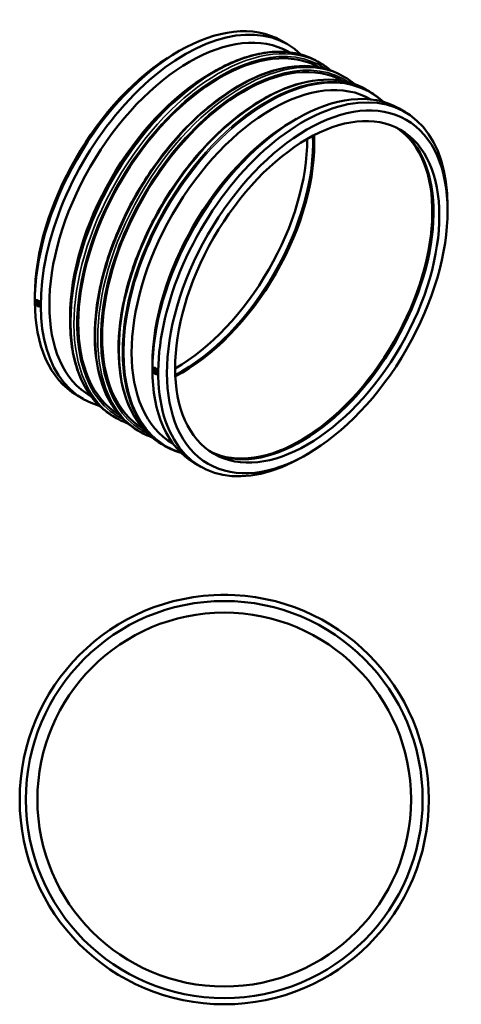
# Model space of a CAD drawing. Header units: millimetres. Extents: x -819 to 1923, y -2121 to 2423.
# Tile 6 of 6: x 977 to 1923, y 316 to 2423. Entities that reach past the tile are written whole.
import ezdxf

# ---------------------------------------------------------------- set-up
doc = ezdxf.new("R2010")
doc.units = ezdxf.units.MM
doc.layers.add('Visible (ANSI)', color=7, linetype='Continuous', lineweight=50)
doc.layers.add('Visible Narrow (ANSI)', color=7, linetype='Continuous', lineweight=35)

msp = doc.modelspace()

# ---------------------------------------------------------------- linework, layer by layer
at = {"layer": 'Visible (ANSI)'}
for p, q in [((1537.733, 2377.833), (1550.263, 2370.617)), ((1308.704, 2350.291), (1317.959, 2355.662)), ((1552.997, 2353.88), (1554.163, 2353.208)), ((1614.577, 2333.581), (1621.511, 2329.588)), ((1384.265, 2306.778), (1392.617, 2311.625)), ((1667.303, 2303.218), (1672.423, 2300.27)), ((1718.215, 2273.9), (1725.149, 2269.907)), ((1729.166, 2252.431), (1729.563, 2252.202)), ((1789.463, 2232.871), (1801.993, 2225.655)), ((1560.434, 2205.329), (1569.689, 2210.701)), ((1893.13, 2013.743), (1893.13, 2024.444)), ((1009.444, 1830.618), (1009.444, 1819.917)), ((1011.966, 1822.809), (1011.989, 1822.822)), ((1017.007, 1819.365), (1016.832, 1819.264)), ((1019.003, 1815.898), (1018.829, 1815.798)), ((1019.452, 1809.81), (1019.475, 1809.823)), ((1085.006, 1787.106), (1085.006, 1777.449)), ((1261.174, 1685.657), (1261.174, 1674.956)), ((1263.719, 1677.86), (1263.696, 1677.847)), ((1268.562, 1674.303), (1268.737, 1674.403)), ((1270.559, 1670.836), (1270.733, 1670.937)), ((1271.205, 1664.862), (1271.182, 1664.849)), ((1100.581, 1618.706), (1113.111, 1611.49)), ((1128.959, 1617.526), (1130.125, 1616.855)), ((1177.425, 1574.454), (1184.359, 1570.461)), ((1230.151, 1544.091), (1235.271, 1541.143)), ((1281.063, 1514.773), (1287.996, 1510.78)), ((1305.128, 1516.078), (1305.525, 1515.849)), ((1593.87, 1494.07), (1584.615, 1488.699)), ((1352.311, 1473.744), (1364.841, 1466.528)), ((1407.464, 1192.426), (1414.964, 1192.426)), ((1407.464, 1192.426), (1407.464, 1192.362)), ((1414.964, 1192.426), (1422.464, 1192.426)), ((1422.464, 1192.426), (1422.464, 1192.362))]:
    msp.add_line(p, q, dxfattribs=at)
for radius in [438, 424.86, 400]:
    msp.add_circle((1414.964, 754.426), radius, dxfattribs=at)
for centre, major_axis, start_param, end_param in [((1319.157, 1998.269), (218.576, 379.564), 0, 3.14159265), ((1331.687, 1991.054), (218.576, 379.564), 6.13682553, 9.57113773), ((1340.978, 1985.703), (212.019, 368.177), 0, 3.14159265), ((1406.032, 1948.241), (214.205, 371.972), 0.00659257, 3.13500008), ((1309.866, 2003.62), (-212.019, -368.177), 3.92892453, 5.49585344), ((1456.944, 1918.923), (214.205, 371.972), 0.00659257, 3.13500008), ((1385.427, 1960.107), (-212.019, -368.177), 3.92892453, 5.49585344), ((1517.147, 1884.254), (212.019, 368.177), 0, 3.14159265), ((1570.887, 1853.307), (218.576, 379.564), 0, 3.14159265), ((1583.417, 1846.092), (218.576, 379.564), 5.49585344, 10.21210983), ((1561.596, 1858.658), (-212.019, -368.177), 3.92892453, 5.49585344), ((1577.749, 1849.356), (-199.613, -346.633), 0.0373346, 3.10425805), ((1322.332, 1996.441), (199.613, 346.633), 3.88206745, 5.54271051), ((1324.825, 1995.005), (199.613, 346.633), 3.87367173, 5.55110623), ((1580.242, 1847.92), (-199.613, -346.633), 0.03110996, 3.11048269), ((1577.749, 1849.356), (-199.987, -347.283), 0.15730706, 2.9842856), ((1309.866, 2003.62), (199.613, 346.633), 3.92506456, 5.4997134), ((1015.709, 1816.31), (-3.743, 6.499), 3.92892453, 7.07051718), ((1015.709, 1816.31), (3.743, -6.499), 3.92892453, 7.07051718), ((1017.83, 1817.531), (0.998, -1.733), 2.95937364, 6.46540432), ((1267.439, 1671.348), (-3.743, 6.499), 3.92892453, 7.07051718), ((1267.439, 1671.348), (3.743, -6.499), 3.92892453, 7.07051718), ((1269.56, 1672.57), (0.998, -1.733), 2.95937364, 6.46540432)]:
    msp.add_ellipse(centre, major_axis=major_axis, ratio=0.57809312, start_param=start_param, end_param=end_param, dxfattribs=at)
for centre, major_axis in [((1592.708, 1840.741), (-212.019, -368.177)), ((1592.708, 1840.741), (-199.613, -346.633)), ((1015.709, 1816.31), (2.495, -4.333)), ((1267.439, 1671.348), (2.495, -4.333))]:
    msp.add_ellipse(centre, major_axis=major_axis, ratio=0.57809312, dxfattribs=at)
for points, knots in [([(1614.577, 2333.581), (1602.831, 2340.345), (1590.161, 2345.505), (1563.343, 2352.479), (1549.196, 2354.295), (1519.809, 2354.569), (1504.569, 2353.027), (1473.375, 2346.659), (1457.419, 2341.832), (1425.173, 2329.035), (1408.883, 2321.065), (1392.617, 2311.625)], [3.928924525, 3.928924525, 3.928924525, 3.928924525, 4.0863909, 4.0863909, 4.243857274, 4.243857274, 4.401323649, 4.401323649, 4.558790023, 4.558790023, 4.716256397, 4.716256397, 4.716256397, 4.716256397]), ([(1667.303, 2303.218), (1643.896, 2316.698), (1616.814, 2323.744), (1557.883, 2324.392), (1525.979, 2317.831), (1460.479, 2291.679), (1426.87, 2271.954), (1361.54, 2221.378), (1329.831, 2190.526), (1271.525, 2120.864), (1244.934, 2082.072), (1199.522, 2000.453), (1180.706, 1957.642), (1152.742, 1872.275), (1143.603, 1829.735), (1135.97, 1749.17), (1137.486, 1711.161), (1151.148, 1643.563), (1163.282, 1613.961), (1193.926, 1570.795), (1210.77, 1555.252), (1230.151, 1544.091)], [3.92892453, 3.92892453, 3.92892453, 3.92892453, 4.24270497, 4.24270497, 4.56082104, 4.56082104, 4.88224489, 4.88224489, 5.20387514, 5.20387514, 5.52522105, 5.52522105, 5.84646233, 5.84646233, 6.16784615, 6.16784615, 6.4895136, 6.4895136, 6.81071321, 6.81071321, 7.07051718, 7.07051718, 7.07051718, 7.07051718]), ([(1718.215, 2273.9), (1694.808, 2287.379), (1667.726, 2294.426), (1608.795, 2295.074), (1576.891, 2288.513), (1511.391, 2262.361), (1477.782, 2242.636), (1412.452, 2192.06), (1380.743, 2161.208), (1322.437, 2091.546), (1295.846, 2052.754), (1250.433, 1971.135), (1231.618, 1928.324), (1203.654, 1842.957), (1194.514, 1800.417), (1186.882, 1719.852), (1188.398, 1681.843), (1202.059, 1614.245), (1214.194, 1584.643), (1244.837, 1541.477), (1261.682, 1525.934), (1281.063, 1514.773)], [3.92892453, 3.92892453, 3.92892453, 3.92892453, 4.24270497, 4.24270497, 4.56082104, 4.56082104, 4.88224489, 4.88224489, 5.20387514, 5.20387514, 5.52522105, 5.52522105, 5.84646233, 5.84646233, 6.16784615, 6.16784615, 6.4895136, 6.4895136, 6.81071321, 6.81071321, 7.07051718, 7.07051718, 7.07051718, 7.07051718]), ([(1011.989, 1822.822), (1012.465, 1823.096), (1013.064, 1823.226), (1014.376, 1823.105), (1015.089, 1822.851), (1015.755, 1822.467), (1016.42, 1822.084), (1017.128, 1821.52), (1018.426, 1820.137), (1019.017, 1819.318), (1019.947, 1817.68), (1020.349, 1816.752), (1020.882, 1814.925), (1021.012, 1814.026), (1021.012, 1813.256)], [3.95674305, 3.95674305, 3.95674305, 3.95674305, 4.23781415, 4.23781415, 4.5203351, 4.5203351, 4.5203351, 4.80285604, 4.80285604, 5.08537698, 5.08537698, 5.36789793, 5.36789793, 5.65041887, 5.65041887, 5.65041887, 5.65041887]), ([(1021.012, 1813.256), (1021.012, 1812.486), (1020.882, 1811.743), (1020.349, 1810.548), (1019.947, 1810.097), (1019.479, 1809.826), (1019.477, 1809.825), (1019.475, 1809.823)], [1.130083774, 1.130083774, 1.130083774, 1.130083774, 1.412604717, 1.412604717, 1.69512566, 1.69512566, 1.696575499, 1.696575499, 1.696575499, 1.696575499]), ([(1085.006, 1777.449), (1085.006, 1758.643), (1086.289, 1740.552), (1091.405, 1706.239), (1095.239, 1690.017), (1105.389, 1659.84), (1111.705, 1645.885), (1126.692, 1620.606), (1135.364, 1609.281), (1154.857, 1589.587), (1165.678, 1581.218), (1177.425, 1574.454)], [0, 0, 0, 0, 0.157466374, 0.157466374, 0.314932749, 0.314932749, 0.472399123, 0.472399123, 0.629865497, 0.629865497, 0.787331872, 0.787331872, 0.787331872, 0.787331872]), ([(1263.719, 1677.86), (1264.195, 1678.134), (1264.794, 1678.264), (1266.106, 1678.143), (1266.819, 1677.889), (1268.15, 1677.122), (1268.858, 1676.558), (1270.156, 1675.175), (1270.747, 1674.356), (1271.677, 1672.718), (1272.079, 1671.79), (1272.612, 1669.963), (1272.742, 1669.064), (1272.742, 1668.294)], [1.6965755, 1.6965755, 1.6965755, 1.6965755, 1.9776466, 1.9776466, 2.26016755, 2.26016755, 2.54268849, 2.54268849, 2.82520944, 2.82520944, 3.10773038, 3.10773038, 3.39025132, 3.39025132, 3.39025132, 3.39025132]), ([(1272.742, 1668.294), (1272.742, 1667.524), (1272.612, 1666.781), (1272.079, 1665.587), (1271.677, 1665.136), (1271.209, 1664.864), (1271.207, 1664.863), (1271.205, 1664.862)], [3.390251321, 3.390251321, 3.390251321, 3.390251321, 3.672772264, 3.672772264, 3.955293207, 3.955293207, 3.956743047, 3.956743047, 3.956743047, 3.956743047])]:
    msp.add_open_spline(points, degree=3, knots=knots, dxfattribs=at)
for points in [[(1643.237, 2314.371), (1636.415, 2320.101), (1629.159, 2325.184), (1621.511, 2329.588)], [(1694.149, 2285.053), (1687.327, 2290.783), (1680.07, 2295.866), (1672.423, 2300.27)], [(1755.126, 2247.241), (1745.996, 2256.091), (1735.964, 2263.679), (1725.149, 2269.907)], [(1184.359, 1570.461), (1192.007, 1566.057), (1200.045, 1562.332), (1208.425, 1559.308)], [(1235.271, 1541.143), (1242.918, 1536.739), (1250.957, 1533.014), (1259.337, 1529.99)], [(1287.996, 1510.78), (1298.812, 1504.552), (1310.41, 1499.684), (1322.648, 1496.23)]]:
    msp.add_open_spline(points, degree=3, dxfattribs=at)
at = {"layer": 'Visible Narrow (ANSI)'}
for centre, major_axis, start_param, end_param in [((1396.001, 1954.017), (-218.576, -379.564), 3.14159265, 6.28318531), ((1402.935, 1950.025), (218.576, 379.564), 0, 3.14159265), ((1406.032, 1948.241), (-216.39, -375.768), 3.09607954, 6.32869842), ((1448.727, 1923.655), (-218.576, -379.564), 3.14159265, 6.28318531), ((1453.847, 1920.706), (218.576, 379.564), 0, 3.14159265), ((1456.944, 1918.923), (-216.39, -375.768), 3.09607954, 6.32869842), ((1499.639, 1894.336), (-218.576, -379.564), 3.14159265, 6.28318531), ((1393.811, 1955.279), (-217.936, -378.452), 3.92892453, 5.49585344), ((1506.573, 1890.344), (218.576, 379.564), 0, 3.14159265), ((1508.763, 1889.082), (-217.936, -378.452), 3.00959099, 6.41518698)]:
    msp.add_ellipse(centre, major_axis=major_axis, ratio=0.57809312, start_param=start_param, end_param=end_param, dxfattribs=at)

doc.saveas('drawing.dxf')
